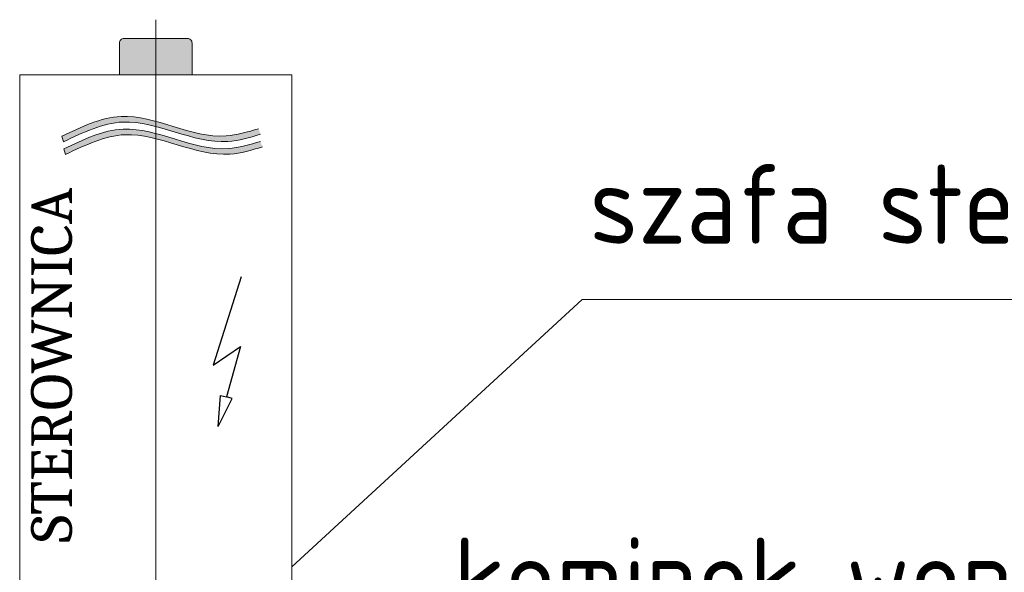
# Model space of a CAD drawing. Header units: millimetres. Extents: x 2060 to 2634, y 1467 to 1764.
# Tile 11 of 64: x 2480 to 2524, y 1696 to 1720. Entities that reach past the tile are written whole.
import ezdxf

# ---------------------------------------------------------------- set-up
doc = ezdxf.new("R2010")
doc.units = ezdxf.units.MM
doc.styles.add('ACDINTS', font='isocp.shx', dxfattribs={"height": 1})
doc.styles.get("Standard").update_dxf_attribs({"font": 'arial.ttf'})

msp = doc.modelspace()

# ---------------------------------------------------------------- hatches: boundary and pattern name
at = {"lineweight": 5}
h = msp.add_hatch(color=256, dxfattribs=at)
edge = h.paths.add_edge_path()
edge.add_line((2484.775, 1717.917), (2484.775, 1719.317))
edge.add_arc((2484.975, 1719.317), 0.2, 90, 180, ccw=False)
edge.add_line((2484.975, 1719.517), (2487.775, 1719.517))
edge.add_arc((2487.775, 1719.317), 0.2, 360, 90, ccw=False)
edge.add_line((2487.975, 1719.317), (2487.975, 1717.917))
edge.add_line((2487.975, 1717.917), (2486.375, 1717.917))
edge.add_line((2486.375, 1717.917), (2484.775, 1717.917))
at = {"lineweight": 0}
h = msp.add_hatch(color=256, dxfattribs=at)
edge = h.paths.add_edge_path()
edge.add_spline(control_points=[(2482.227, 1715.201), (2483.092, 1715.618), (2485.435, 1716.746), (2488.427, 1714.791), (2490.431, 1715.392), (2490.908, 1715.535)], knot_values=[0, 0, 0, 0, 69.012074, 186.710589, 223.414249, 223.414249, 223.414249, 223.414249], degree=3, periodic=0)
edge.add_line((2490.908, 1715.535), (2490.991, 1715.291))
edge.add_spline(control_points=[(2490.991, 1715.291), (2490.514, 1715.148), (2488.509, 1714.546), (2485.517, 1716.501), (2483.175, 1715.374), (2482.31, 1714.957)], knot_values=[0, 0, 0, 0, 36.70366, 154.402176, 223.414249, 223.414249, 223.414249, 223.414249], degree=3, periodic=0)
edge.add_line((2482.31, 1714.957), (2482.227, 1715.201))
h = msp.add_hatch(color=256, dxfattribs=at)
edge = h.paths.add_edge_path()
edge.add_spline(control_points=[(2482.318, 1714.643), (2483.183, 1715.06), (2485.526, 1716.187), (2488.518, 1714.232), (2490.522, 1714.834), (2490.999, 1714.977)], knot_values=[0, 0, 0, 0, 69.012074, 186.710589, 223.414249, 223.414249, 223.414249, 223.414249], degree=3, periodic=0)
edge.add_line((2490.999, 1714.977), (2491.081, 1714.732))
edge.add_spline(control_points=[(2491.081, 1714.732), (2490.605, 1714.589), (2488.6, 1713.988), (2485.608, 1715.943), (2483.266, 1714.815), (2482.4, 1714.398)], knot_values=[0, 0, 0, 0, 36.70366, 154.402176, 223.414249, 223.414249, 223.414249, 223.414249], degree=3, periodic=0)
edge.add_line((2482.4, 1714.398), (2482.318, 1714.643))

# ---------------------------------------------------------------- linework, layer by layer
at = {"lineweight": 0, "ltscale": 3}
msp.add_line((2486.376, 1720.348), (2486.373, 1656.775), dxfattribs=at)
at = {"lineweight": 0}
for p, q in [((2480.376, 1717.917), (2480.376, 1685.917)), ((2480.376, 1717.917), (2492.376, 1717.917)), ((2492.376, 1717.917), (2492.376, 1685.917)), ((2482.31, 1714.957, 5.394), (2482.227, 1715.201, 5.394)), ((2482.4, 1714.398, 5.394), (2482.318, 1714.643, 5.394)), ((2505.184, 1707.998), (2492.376, 1696.196)), ((2545.449, 1707.998), (2505.184, 1707.998))]:
    msp.add_line(p, q, dxfattribs=at)
for p, q in [((2490.14, 1708.996, 5.394), (2488.915, 1705.103, 5.394)), ((2488.915, 1705.103, 5.394), (2490.109, 1705.919, 5.394)), ((2490.109, 1705.919, 5.394), (2489.494, 1703.699, 5.394)), ((2489.135, 1702.403, 5.394), (2489.235, 1703.77, 5.394)), ((2489.235, 1703.77, 5.394), (2489.494, 1703.699, 5.394)), ((2489.753, 1703.627, 5.394), (2489.494, 1703.699, 5.394)), ((2489.135, 1702.403, 5.394), (2489.753, 1703.627, 5.394))]:
    msp.add_line(p, q)
msp.add_lwpolyline([(2484.776, 1717.917), (2484.776, 1719.317, -0.414214), (2484.976, 1719.517), (2487.776, 1719.517, -0.414214), (2487.976, 1719.317), (2487.976, 1717.917), (2486.376, 1717.917)], format="xyb", close=True, dxfattribs=at)
for points in [[(2482.227, 1715.201, 5.394), (2484.845, 1716.075, 5.394), (2489.475, 1715.217, 5.394), (2490.908, 1715.535, 5.394)], [(2482.31, 1714.957, 5.394), (2484.928, 1715.83, 5.394), (2489.557, 1714.972, 5.394), (2490.991, 1715.291, 5.394)], [(2482.318, 1714.643, 5.394), (2484.936, 1715.516, 5.394), (2489.566, 1714.658, 5.394), (2490.999, 1714.977, 5.394)], [(2482.4, 1714.398, 5.394), (2485.019, 1715.271, 5.394), (2489.648, 1714.414, 5.394), (2491.081, 1714.732, 5.394)]]:
    msp.add_spline(points, degree=3, dxfattribs=at)

# ---------------------------------------------------------------- texts
at = {"lineweight": 0, "style": 'ACDINTS'}
for s, p in [('szafa sterownicza', (2505.504, 1710.458)), ('kominek wentylacyjny', (2499.503, 1693.995))]:
    msp.add_text(s, height=3.5, dxfattribs=at).set_placement(p)
at = {"lineweight": 0, "ltscale": 3, "insert": (2480.883, 1697.272, 5.394), "char_height": 1.8, "attachment_point": 1, "rotation": 90}
msp.add_mtext_dynamic_manual_height_columns('{\\fCambria Math|b0|i0|c238|p18;STEROWNICA}', width=667.71183, gutter_width=350, heights=[0], dxfattribs=at)

doc.saveas('drawing.dxf')
